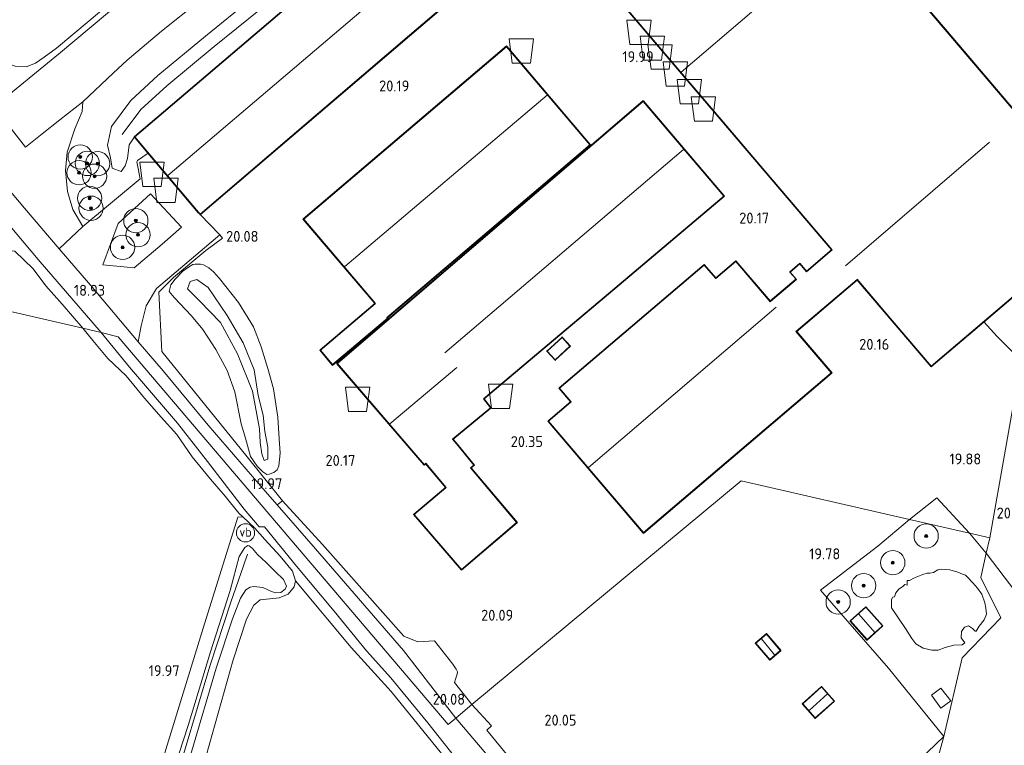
# Model space of a CAD drawing. Extents: x 196936 to 200438, y 361224 to 364196.
# Tile 35 of 256: x 197872 to 198034, y 362555 to 362675. Entities that reach past the tile are written whole.
import ezdxf
from ezdxf.enums import TextEntityAlignment as Align

# ---------------------------------------------------------------- set-up
doc = ezdxf.new("R2010")
doc.units = 0
for name, color, linetype, lineweight in [('B-ME-GR-BOOM-S', 90, 'Continuous', 25), ('B-ME-GR-BOUWLAND_AKKERBOUW-GV', 80, 'Continuous', 13), ('B-ME-GR-GRAS-GV', 60, 'Continuous', 13), ('B-ME-GW-OPHOGING_KRUIN-G', 90, 'Continuous', 18), ('B-ME-GW-TALUD_KRUIN-G', 90, 'Continuous', 18), ('B-ME-GW-TALUD_TEEN-G', 90, 'Continuous', 18), ('B-ME-IE-TERREINAFSCHEIDING_DOORGANG-G', 210, 'Continuous', 18), ('B-ME-IE-TERREINAFSCHEIDING_KUNSTMATIG_HEKWERK-G', 20, 'IE-TERREINAFSCHEIDING-KUNSTMATIG', 18), ('B-ME-KG-KADASTRAAL_DAKRAND-G', 170, 'Continuous', 18), ('B-ME-KG-KADASTRAAL_NOK-G', 10, 'Continuous', 18), ('B-ME-OG-BEBOUWING_BOERDERIJ-GV', 7, 'Continuous', 35), ('B-ME-OG-BEBOUWING_LOODS-GV', 7, 'Continuous', 35), ('B-ME-OG-BEBOUWING_LUIFEL-GV', 7, 'Continuous', 18), ('B-ME-OG-BEBOUWING_SCHUUR-GV', 7, 'Continuous', 35), ('B-ME-OG-HOOGTEPUNT-S', 7, 'Continuous', 25), ('B-ME-OG-TERREIN-GV', 7, 'Continuous', 18), ('B-ME-OG-TERREIN_ERF-GV', 7, 'Continuous', 18), ('B-ME-OG-WATER_POEL-GV', 7, 'Continuous', 18), ('B-ME-VH-VERHARDING_ASFALT-GV', 252, 'Continuous', 18), ('B-ME-VH-VERHARDING_BETON-GV', 252, 'Continuous', 18), ('B-ME-VH-VERHARDING_STRAATBAKSTEEN-GV', 252, 'Continuous', 18), ('B-ME-VW-VERKEERSTEKEN_DRAAGCONSTRUCTIE-S', 7, 'Continuous', 25)]:
    doc.layers.add(name, color=color, linetype=linetype, lineweight=lineweight)
doc.layers.add('B-ME-OG-BEBOUWING_SILO-S', color=7, linetype='Continuous')
doc.styles.add('NLCS-ISO', font='NLCS-ISO.ttf')
doc.styles.add('NLCS-ISO-ANNOTATIVE-T18', font='NLCS-ISO.ttf', dxfattribs={"height": 1.8})
doc.linetypes.add('IE-TERREINAFSCHEIDING-KUNSTMATIG', pattern='A,4,[82,NLCS.SHX,S=0.75,R=90,X=0,Y=0],4,-2', length=10)

# ---------------------------------------------------------------- blocks, each defined once
blk = doc.blocks.new('SAL-HOOGTELABEL-SO')
at = {"color": 0, "linetype": 'ByBlock', "lineweight": -2, "style": 'NLCS-ISO-ANNOTATIVE-T18'}
blk.add_attdef('HOOGTE', text='', height=1.8, dxfattribs=at).set_placement((2.79, 0), align=Align.RIGHT)
blk = doc.blocks.new('SGR-BOOM_01-SO')
at = {"linetype": 'ByBlock', "lineweight": 18}
h = blk.add_hatch(color=0, dxfattribs=at)
h.dxf.hatch_style = 1
edge = h.paths.add_edge_path()
edge.add_arc((0, 0), 0.25, 0, 360)
at = {"color": 0, "linetype": 'ByBlock', "lineweight": 18}
for radius in [2, 0.25]:
    blk.add_circle((0, 0), radius, dxfattribs=at)
blk = doc.blocks.new('SIE-WEG_PAAL_VERKEERSBORD-SO')
at = {"color": 0, "linetype": 'ByBlock', "lineweight": 18}
blk.add_circle((0, 0), 1.5, dxfattribs=at)
at = {"color": 0, "linetype": 'ByBlock', "lineweight": 18, "style": 'NLCS-ISO'}
blk.add_text('vb', height=1.5, dxfattribs=at).set_placement((0, 0.13), align=Align.MIDDLE_CENTER)
blk = doc.blocks.new('SOG-OPSLAG-SO')
at = {"color": 0, "linetype": 'ByBlock', "lineweight": 18}
blk.add_lwpolyline([(-1.5, -2), (1.5, -2), (2, 2), (-2, 2)], close=True, dxfattribs=at)

msp = doc.modelspace()

# ---------------------------------------------------------------- linework, layer by layer
at = {"layer": 'B-ME-GR-BOUWLAND_AKKERBOUW-GV'}
msp.add_polyline3d([(197901.481, 362678.062, 18.698), (197895.282, 362673.146, 18.566), (197889.666, 362668.331, 18.461), (197887.326, 362666.212, 18.41), (197882.338, 362661.489, 18.405), (197878.538, 362658.551, 18.419), (197875.651, 362656.198, 18.35), (197872.883, 362654.015, 18.335), (197867.649, 362660.644, 18.198), (197878.328, 362669.37, 18.122), (197889.105, 362678.428, 18.282)], dxfattribs=at)
msp.add_polyline3d([(197909.8814, 362500, 19.8451), (197886.3359, 362500, 19.777), (197890.398, 362514.58, 19.974), (197896.73, 362534.117, 19.758), (197901.665, 362550.207, 19.895), (197907.083, 362569.529, 20.006), (197909.305, 362576.276, 19.962), (197910.487, 362578.561, 19.927), (197911.524, 362579.425, 19.933), (197913.117, 362579.599, 19.969), (197914.696, 362579.778, 20.004), (197916.142, 362580.376, 20.035), (197917.177, 362581.605, 19.951), (197917.377, 362582.587, 19.869), (197926.557, 362571.564, 20.136), (197933.129, 362564.347, 20.022), (197942.136, 362553.252, 19.974), (197951.951, 362542.454, 19.974), (197956.436, 362536.977, 19.889), (197938.42, 362522.92, 19.779), (197916.878, 362505.398, 19.863)], close=True, dxfattribs=at)
at = {"layer": 'B-ME-GR-GRAS-GV'}
for points in [[(197922.863, 362683.025, 20.714), (197890.829, 362655.729, 20.566), (197889.984, 362654.397, 20.618), (197889.722, 362652.176, 20.618), (197889.316, 362650.97, 20.618), (197888.65, 362650.034, 20.618), (197887.164, 362650.553, 20.618), (197886.89, 362652.253, 20.618), (197886.425, 362654.342, 20.657), (197887.038, 362657.426, 20.579), (197890.23, 362661.717, 20.375), (197894.679, 362665.837, 20.336), (197902.531, 362672.333, 20.387), (197909.868, 362678.243, 20.342)], [(197856.963, 362675.657, 17.652), (197860.46, 362672.441, 17.69), (197863.138, 362670.71, 17.815), (197865.838, 362669.404, 17.811), (197867.204, 362668.572, 17.872), (197869.833, 362667.791, 17.876), (197871.213, 362667.345, 17.948), (197872.985, 362667.237, 18.013), (197874.546, 362667.883, 18.001), (197875.992, 362668.868, 18.051), (197877.977, 362670.313, 18.059), (197883.358, 362674.859, 18.07), (197889.57, 362680.108, 18.207)], [(197889.57, 362680.108, 18.207), (197883.358, 362674.859, 18.07), (197877.977, 362670.313, 18.059), (197875.992, 362668.868, 18.051), (197874.546, 362667.883, 18.001), (197872.985, 362667.237, 18.013), (197871.213, 362667.345, 17.948), (197869.833, 362667.791, 17.876), (197867.204, 362668.572, 17.872), (197865.838, 362669.404, 17.811), (197863.138, 362670.71, 17.815), (197860.46, 362672.441, 17.69), (197856.963, 362675.657, 17.652)], [(197889.105, 362678.428, 18.282), (197878.328, 362669.37, 18.122), (197867.649, 362660.644, 18.198), (197872.883, 362654.015, 18.335), (197875.651, 362656.198, 18.35), (197878.538, 362658.551, 18.419), (197882.338, 362661.489, 18.405), (197882.238, 362659.915, 18.473), (197880.997, 362657.016, 18.707), (197879.73, 362653.177, 18.99), (197879.495, 362650.197, 19.029), (197879.806, 362646.693, 19.052), (197880.687, 362643.763, 19.079), (197882.323, 362640.965, 18.794), (197878.423, 362637.293, 18.483), (197872.702, 362643.975, 18.388), (197861.742, 362657.011, 18.092), (197851.584, 362669.004, 18.088), (197849.1, 362671.97, 18.084), (197855.68, 362677.133, 17.588)], [(197909.868, 362678.243, 20.342), (197902.531, 362672.333, 20.387), (197894.679, 362665.837, 20.336), (197890.23, 362661.717, 20.375), (197887.038, 362657.426, 20.579), (197886.425, 362654.342, 20.657), (197886.89, 362652.253, 20.618), (197887.164, 362650.553, 20.618), (197888.65, 362650.034, 20.618), (197889.316, 362650.97, 20.618), (197889.722, 362652.176, 20.618), (197889.984, 362654.397, 20.618), (197890.829, 362655.729, 20.566), (197893.11, 362653.025, 20.177), (197891.329, 362651.809, 20.233), (197891.233, 362651.58, 20.235), (197891.758, 362648.821, 20.231), (197882.323, 362640.965, 18.794), (197880.687, 362643.763, 19.079), (197879.806, 362646.693, 19.052), (197879.495, 362650.197, 19.029), (197879.73, 362653.177, 18.99), (197880.997, 362657.016, 18.707), (197882.238, 362659.915, 18.473), (197882.338, 362661.489, 18.405), (197887.326, 362666.212, 18.41), (197889.666, 362668.331, 18.461), (197895.282, 362673.146, 18.566), (197901.481, 362678.062, 18.698)], [(197859.635, 362629.439, 18.177), (197882.33, 362624.19, 18.887), (197883.99, 362622.165, 18.904), (197886.455, 362619.174, 18.959), (197889.45, 362616.347, 19.135), (197892.49, 362612.649, 19.311), (197895.257, 362609.547, 19.391), (197897.797, 362606.702, 19.479), (197900.342, 362602.996, 19.651), (197903.352, 362599.345, 19.759), (197905.775, 362596.528, 19.862), (197908.034, 362593.708, 19.894), (197908.706, 362593.128, 19.893), (197907.857, 362593.066, 19.695), (197902.134, 362574.744, 19.839), (197895.997, 362554.778, 19.827), (197890.013, 362534.759, 19.845), (197882.749, 362509.876, 19.776), (197879.8381, 362500, 19.8184), (197819.0767, 362500, 18.1495)], [(197942.136, 362553.252, 19.974), (197933.129, 362564.347, 20.022), (197926.557, 362571.564, 20.136), (197917.377, 362582.587, 19.869), (197916.853, 362584.142, 19.923), (197914.846, 362586.615, 19.875), (197912.336, 362589.384, 19.906), (197910.688, 362591.247, 19.854), (197908.706, 362593.128, 19.893), (197908.034, 362593.708, 19.894), (197905.775, 362596.528, 19.862), (197903.352, 362599.345, 19.759), (197900.342, 362602.996, 19.651), (197897.797, 362606.702, 19.479), (197895.257, 362609.547, 19.391), (197892.49, 362612.649, 19.311), (197889.45, 362616.347, 19.135), (197886.455, 362619.174, 18.959), (197883.99, 362622.165, 18.904), (197882.33, 362624.19, 18.887), (197885.352, 362623.489, 18.97), (197890.003, 362617.797, 19.169), (197897.913, 362608.525, 19.442), (197902.877, 362602.213, 19.694), (197908.918, 362594.389, 19.853), (197911.368, 362591.488, 19.883), (197912.277, 362591.474, 19.879), (197917.536, 362585.001, 19.963), (197923.753, 362577.596, 19.998), (197929.067, 362571.054, 20.007), (197933.089, 362566.582, 19.989), (197939.181, 362559.193, 20.038), (197945.81, 362550.765, 20.078)], [(197895.997, 362554.778, 19.827), (197902.134, 362574.744, 19.839), (197907.857, 362593.066, 19.695), (197908.706, 362593.128, 19.893), (197910.688, 362591.247, 19.854), (197912.336, 362589.384, 19.906), (197914.846, 362586.615, 19.875), (197916.853, 362584.142, 19.923), (197917.377, 362582.587, 19.869), (197917.177, 362581.605, 19.951), (197916.142, 362580.376, 20.035), (197914.696, 362579.778, 20.004), (197913.117, 362579.599, 19.969), (197911.524, 362579.425, 19.933), (197910.487, 362578.561, 19.927), (197909.305, 362576.276, 19.962), (197907.083, 362569.529, 20.006), (197901.665, 362550.207, 19.895)], [(197895.274, 362545.2, 20.832), (197899.678, 362558.744, 20.919), (197903.367, 362570.846, 20.862), (197906.622, 362580.998, 20.892), (197908.065, 362586.571, 20.838), (197909.046, 362588.049, 20.779), (197909.521, 362588.367, 20.744), (197909.732, 362588.31, 20.731), (197910.277, 362587.902, 20.74), (197911.097, 362586.93, 20.731), (197912.557, 362585.57, 20.692), (197914.037, 362584.113, 20.565), (197915.409, 362582.794, 20.451), (197915.899, 362581.675, 20.385), (197915.683, 362581.17, 20.363), (197914.967, 362580.663, 20.372), (197914.144, 362580.574, 20.407), (197913.394, 362580.819, 20.512), (197912.003, 362581.454, 20.692), (197910.526, 362581.63, 20.727), (197909.923, 362581.546, 20.762), (197909.179, 362581.073, 20.801), (197908.299, 362579.712, 20.828), (197906.981, 362576.31, 20.885), (197904.285, 362568.177, 20.994), (197900.274, 362554.567, 20.832)], [(197900.274, 362554.567, 20.832), (197904.285, 362568.177, 20.994), (197906.981, 362576.31, 20.885), (197908.299, 362579.712, 20.828), (197909.179, 362581.073, 20.801), (197909.923, 362581.546, 20.762), (197910.526, 362581.63, 20.727), (197912.003, 362581.454, 20.692), (197913.394, 362580.819, 20.512), (197914.144, 362580.574, 20.407), (197914.967, 362580.663, 20.372), (197915.683, 362581.17, 20.363), (197915.899, 362581.675, 20.385), (197915.409, 362582.794, 20.451), (197914.037, 362584.113, 20.565), (197912.557, 362585.57, 20.692), (197911.097, 362586.93, 20.731), (197910.277, 362587.902, 20.74), (197909.732, 362588.31, 20.731), (197909.521, 362588.367, 20.744), (197909.046, 362588.049, 20.779), (197908.065, 362586.571, 20.838), (197906.622, 362580.998, 20.892), (197903.367, 362570.846, 20.862), (197899.678, 362558.744, 20.919), (197895.274, 362545.2, 20.832)]]:
    msp.add_polyline3d(points, dxfattribs=at)
for points in [[(197895.407, 362638.056, 19.673), (197890.773, 362634.15, 19.324), (197885.642, 362634.62, 19.032), (197888.13, 362641.44, 19.473), (197893.478, 362646.335, 20.188), (197898.563, 362640.831, 19.981)], [(197874.982, 362635.505, 18.483), (197885.352, 362623.489, 18.97), (197882.33, 362624.19, 18.887), (197878.927, 362628.157, 18.672), (197876.262, 362631.191, 18.569), (197874.13, 362633.981, 18.492), (197871.161, 362636.891, 18.408), (197867.56, 362637.313, 18.301), (197863.857, 362638.626, 18.224), (197864.305, 362640.408, 18.22), (197865.655, 362641.492, 18.174), (197867.024, 362641.884, 18.182), (197867.757, 362641.949, 18.213), (197869.47, 362642.063, 18.267)], [(197878.927, 362628.157, 18.672), (197882.33, 362624.19, 18.887), (197859.635, 362629.439, 18.177), (197860.257, 362631.528, 18.197), (197862.095, 362636.914, 18.244), (197863.107, 362638.827, 18.205), (197864.305, 362640.408, 18.22), (197863.857, 362638.626, 18.224), (197867.56, 362637.313, 18.301), (197871.161, 362636.891, 18.408), (197874.13, 362633.981, 18.492), (197876.262, 362631.191, 18.569)], [(197915.252, 362595.771, 19.757), (197914.346, 362595.092, 19.757), (197912.394, 362597.342, 19.974), (197902.976, 362608.227, 19.752), (197895.547, 362617.178, 19.364), (197891.479, 362621.969, 19.181), (197891.953, 362624.561, 19.046), (197892.794, 362627.851, 19.127), (197894.445, 362630.745, 19.229), (197904.914, 362639.556, 19.862), (197905.32, 362639.01, 19.958), (197902.601, 362637.017, 19.896), (197897.282, 362632.531, 19.636), (197894.857, 362630.114, 19.31), (197895.349, 362620.327, 19.292), (197909.418, 362603, 19.841)], [(198022.998, 362596.262, 19.922), (198028.395, 362590.412, 20.211), (198018.504, 362592.681, 19.932)], [(198031.172, 362587.144, 20.23), (198030.256, 362583.127, 19.84), (198033.538, 362576.465, 19.742), (198027.186, 362569.878, 19.644), (198024.181, 362556.924, 19.449), (198015.048, 362568.194, 19.431), (198003.849, 362581.007, 19.932), (198013.291, 362588.257, 19.892), (198018.504, 362592.681, 19.932), (198028.395, 362590.412, 20.211)], [(198041.045, 362574.518, 20.151), (198056.694, 362556.241, 20.19), (198058.394, 362557.648, 20.232), (198064.993, 362563.296, 20.449), (198066.162, 362562.079, 20.392), (198064.158, 362558.551, 20.207), (198063.899, 362558.096, 20.183), (198061.965, 362554.691, 20.005), (198057.777, 362547.402, 19.706), (198051.936, 362536.083, 19.642), (198044.792, 362522.834, 19.544), (198036.56, 362507.518, 19.561), (198031.9479, 362500, 19.5313), (198008.4889, 362500, 19.5451), (198024.181, 362556.924, 19.449), (198027.186, 362569.878, 19.644), (198033.538, 362576.465, 19.742), (198030.256, 362583.127, 19.84), (198031.172, 362587.144, 20.23), (198037.948, 362578.184, 20.143)], [(198022.465, 362583.927, 19.566), (198021.872, 362583.817, 19.566), (198021.435, 362583.832, 19.566), (198020.715, 362583.589, 19.566), (198019.331, 362583.055, 19.566), (198018.528, 362582.618, 19.566), (198018.11, 362582.605, 19.566), (198018.126, 362582.22, 19.566), (198018.157, 362581.87, 19.566), (198017.75, 362581.953, 19.566), (198017.465, 362581.668, 19.566), (198016.736, 362581.19, 19.566), (198016.242, 362580.572, 19.566), (198016.025, 362579.928, 19.566), (198015.747, 362579.902, 19.566), (198015.538, 362579.472, 19.566), (198015.526, 362578.145, 19.566), (198017.873, 362574.691, 19.566), (198018.92, 362573.052, 19.566), (198019.581, 362572.173, 19.566), (198020.785, 362571.479, 19.566), (198022.216, 362571.146, 19.566), (198023.25, 362571.137, 19.566), (198024.405, 362571.562, 19.566), (198025.844, 362571.947, 19.566), (198027.169, 362572.013, 19.566), (198027.621, 362572.34, 19.566), (198027.009, 362573.167, 19.566), (198027.07, 362574.229, 19.566), (198027.581, 362574.931, 19.566), (198028.227, 362575.129, 19.566), (198028.903, 362574.736, 19.566), (198029.33, 362574.289, 19.566), (198029.477, 362574.253, 19.566), (198030.006, 362575.074, 19.566), (198030.815, 362576.151, 19.566), (198031.177, 362577.05, 19.566), (198031.111, 362578.042, 19.566), (198030.92, 362578.953, 19.566), (198030.419, 362580.392, 19.566), (198029.703, 362581.376, 19.566), (198028.946, 362582.219, 19.566), (198028.084, 362583.176, 19.566), (198027.76, 362583.496, 19.566), (198027.263, 362583.674, 19.566), (198026.489, 362583.97, 19.566), (198025.139, 362584.354, 19.566), (198023.739, 362584.473, 19.566), (198023.191, 362584.398, 19.566)], [(198014.152, 362575.126, 19.749), (198011.339, 362578.277, 19.789), (198008.748, 362575.964, 19.789), (198011.561, 362572.813, 19.723)], [(198008.4889, 362500, 19.5451), (197997.0326, 362500, 19.6829), (197996.346, 362500.897, 19.685), (197992.891, 362505.234, 19.72), (197988.376, 362510.717, 19.765), (197983.475, 362516.81, 19.821), (197985.887, 362518.707, 19.694), (197995.478, 362528.207, 19.683), (198009.229, 362542.588, 19.656), (198024.181, 362556.924, 19.449)]]:
    msp.add_polyline3d(points, close=True, dxfattribs=at)
at = {"layer": 'B-ME-GW-OPHOGING_KRUIN-G'}
for points in [[(197888.843, 362656.083, 20.579), (197891.911, 362660.207, 20.375), (197896.162, 362664.143, 20.336), (197903.954, 362670.59, 20.387), (197911.334, 362676.535, 20.342), (197917.153, 362681.849, 20.45), (197919.703, 362682.748, 20.333), (197921.587, 362684.481, 20.33), (197923.86, 362686.786, 20.378), (197931.427, 362693.311, 20.684), (197938.717, 362699.692, 20.495), (197949.219, 362708.972, 20.387), (197956.638, 362715.215, 20.462), (197963.537, 362721.17, 20.408), (197971.987, 362727.785, 20.567), (197975.812, 362731.867, 20.86), (197978.556, 362735.469, 20.929)], [(197909.475, 362586.976, 20.808), (197908.81, 362585.043, 20.808), (197906.731, 362579.054, 20.853), (197903.235, 362568.506, 20.994), (197899.22, 362554.88, 20.832), (197894.143, 362537.926, 20.862), (197890.238, 362524.726, 20.841), (197885.642, 362509.346, 20.796), (197882.8507, 362500, 20.7424)]]:
    msp.add_polyline3d(points, dxfattribs=at)
at = {"layer": 'B-ME-GW-TALUD_KRUIN-G'}
for points in [[(197887.038, 362657.426, 20.579), (197890.23, 362661.717, 20.375), (197894.679, 362665.837, 20.336), (197902.531, 362672.333, 20.387), (197909.868, 362678.243, 20.342), (197915.974, 362683.819, 20.45), (197918.519, 362684.716, 20.333), (197920.023, 362686.1, 20.33), (197922.322, 362688.431, 20.378), (197929.951, 362695.01, 20.684), (197937.231, 362701.382, 20.495), (197947.75, 362710.676, 20.387)], [(197856.963, 362675.657, 17.652), (197860.46, 362672.441, 17.69), (197863.138, 362670.71, 17.815), (197865.838, 362669.404, 17.811), (197867.204, 362668.572, 17.872), (197869.833, 362667.791, 17.876), (197871.213, 362667.345, 17.948), (197872.985, 362667.237, 18.013), (197874.546, 362667.883, 18.001), (197875.992, 362668.868, 18.051), (197877.977, 362670.313, 18.059), (197883.358, 362674.859, 18.07), (197889.57, 362680.108, 18.207)], [(197889.984, 362654.397, 20.618), (197889.722, 362652.176, 20.618), (197889.316, 362650.97, 20.618), (197888.65, 362650.034, 20.618), (197887.164, 362650.553, 20.618), (197886.89, 362652.253, 20.618), (197886.425, 362654.342, 20.657), (197887.038, 362657.426, 20.579)], [(197890.829, 362655.729, 20.566), (197889.984, 362654.397, 20.618)], [(197911.465, 362607.609, 21.194), (197910.301, 362613.795, 21.221), (197907.803, 362619.977, 21.188), (197904.992, 362625.14, 21.221), (197901.556, 362628.72, 21.179), (197899.575, 362630.656, 21.17), (197900.02, 362631.879, 21.173), (197901.1, 362632.214, 21.173)], [(197901.1, 362632.214, 21.173), (197903.004, 362630.88, 21.173), (197906.091, 362626.286, 21.173), (197908.772, 362621.783, 21.098), (197910.56, 362617.359, 21.089), (197911.207, 362613.089, 21.047), (197912.017, 362609.839, 20.972), (197912.316, 362607.147, 20.897), (197912.821, 362604.611, 20.933), (197912.835, 362602.612, 21.005)], [(197912.835, 362602.612, 21.005), (197912.214, 362602.407, 21.005), (197911.839, 362603.495, 21.005), (197911.568, 362605.359, 21.071), (197911.465, 362607.609, 21.194)], [(197908.065, 362586.571, 20.838), (197909.046, 362588.049, 20.779), (197909.521, 362588.367, 20.744), (197909.732, 362588.31, 20.731), (197910.277, 362587.902, 20.74), (197911.097, 362586.93, 20.731), (197912.557, 362585.57, 20.692), (197914.037, 362584.113, 20.565), (197915.409, 362582.794, 20.451), (197915.899, 362581.675, 20.385), (197915.683, 362581.17, 20.363), (197914.967, 362580.663, 20.372), (197914.144, 362580.574, 20.407), (197913.394, 362580.819, 20.512), (197912.003, 362581.454, 20.692), (197910.526, 362581.63, 20.727), (197909.923, 362581.546, 20.762), (197909.179, 362581.073, 20.801), (197908.299, 362579.712, 20.828), (197906.981, 362576.31, 20.885)], [(197890.42, 362528.731, 20.832), (197895.274, 362545.2, 20.832), (197899.678, 362558.744, 20.919), (197903.367, 362570.846, 20.862), (197906.622, 362580.998, 20.892), (197908.065, 362586.571, 20.838)], [(197906.981, 362576.31, 20.885), (197904.285, 362568.177, 20.994), (197900.274, 362554.567, 20.832), (197895.197, 362537.612, 20.862), (197891.292, 362524.413, 20.841), (197886.696, 362509.031, 20.796), (197883.9987, 362500, 20.7442)]]:
    msp.add_polyline3d(points, dxfattribs=at)
at = {"layer": 'B-ME-GW-TALUD_TEEN-G'}
for points in [[(197882.323, 362640.965, 18.794), (197880.687, 362643.763, 19.079), (197879.806, 362646.693, 19.052), (197879.495, 362650.197, 19.029), (197879.73, 362653.177, 18.99), (197880.997, 362657.016, 18.707), (197882.238, 362659.915, 18.473), (197882.338, 362661.489, 18.405)], [(197893.11, 362653.025, 20.177), (197891.329, 362651.809, 20.233), (197891.233, 362651.58, 20.235), (197891.758, 362648.821, 20.231)], [(197891.758, 362648.821, 20.231), (197882.323, 362640.965, 18.794)], [(197907.857, 362593.066, 19.695), (197902.134, 362574.744, 19.839), (197895.997, 362554.778, 19.827), (197890.013, 362534.759, 19.845), (197882.749, 362509.876, 19.776), (197879.8381, 362500, 19.8184)], [(197907.857, 362593.066, 19.695), (197908.706, 362593.128, 19.893), (197910.688, 362591.247, 19.854), (197912.336, 362589.384, 19.906), (197914.846, 362586.615, 19.875), (197916.853, 362584.142, 19.923), (197917.377, 362582.587, 19.869)], [(197917.377, 362582.587, 19.869), (197917.177, 362581.605, 19.951), (197916.142, 362580.376, 20.035), (197914.696, 362579.778, 20.004), (197913.117, 362579.599, 19.969), (197911.524, 362579.425, 19.933), (197910.487, 362578.561, 19.927), (197909.305, 362576.276, 19.962), (197907.083, 362569.529, 20.006), (197901.665, 362550.207, 19.895), (197896.73, 362534.117, 19.758), (197890.398, 362514.58, 19.974), (197886.3359, 362500, 19.777)]]:
    msp.add_polyline3d(points, dxfattribs=at)
msp.add_polyline3d([(197912.675, 362600.114, 20.095), (197911.982, 362600.514, 20.08), (197911.061, 362601.442, 20.061), (197909.946, 362603.045, 20.011), (197909.13, 362606.074, 20.019), (197908.433, 362608.444, 19.988), (197907.396, 362613.69, 19.95), (197906.11, 362617.224, 19.881), (197904.249, 362620.658, 19.865), (197902.091, 362624.005, 19.823), (197900.254, 362626.213, 19.754), (197897.394, 362629.255, 19.724), (197896.565, 362630.239, 19.731), (197896.83, 362631.357, 19.77), (197897.563, 362632.285, 19.839), (197898.82, 362633.601, 19.892), (197899.76, 362634.243, 19.946), (197900.461, 362634.707, 19.961), (197900.869, 362634.767, 19.938), (197901.696, 362634.768, 19.98), (197902.208, 362634.607, 20.011), (197903.078, 362634.124, 20.042), (197903.866, 362633.465, 20.042), (197904.827, 362632.371, 20.007), (197907.985, 362628.431, 20.164), (197910.457, 362624.419, 20.16), (197911.722, 362621.127, 20.156), (197912.804, 362617.563, 20.111), (197913.736, 362614.192, 20.091), (197914.441, 362609.536, 20.072), (197914.659, 362605.981, 20.084), (197914.845, 362603.614, 20.118), (197914.618, 362601.502, 20.149), (197914.347, 362600.858, 20.122), (197913.813, 362600.434, 20.126), (197913.036, 362600.146, 20.111)], close=True, dxfattribs=at)
at = {"layer": 'B-ME-IE-TERREINAFSCHEIDING_DOORGANG-G'}
for points in [[(198032.962, 362622.825, 20.455), (198030.738, 362625.223, 20.413)], [(197921.825, 362588.532, 19.898), (197915.252, 362595.771, 19.757)], [(197940.267, 362572.666, 20.216), (197943.283, 362568.824, 20.132)]]:
    msp.add_polyline3d(points, dxfattribs=at)
at = {"layer": 'B-ME-IE-TERREINAFSCHEIDING_KUNSTMATIG_HEKWERK-G'}
for points in [[(197882.338, 362661.489, 18.405), (197878.538, 362658.551, 18.419), (197875.651, 362656.198, 18.35), (197872.883, 362654.015, 18.335), (197867.649, 362660.644, 18.198), (197878.328, 362669.37, 18.122), (197889.105, 362678.428, 18.282), (197902.617, 362690.038, 18.607), (197919.032, 362703.922, 18.999), (197935.112, 362718.104, 19.024), (197948.227, 362729.962, 18.919), (197961.073, 362741.966, 18.843), (197969.616, 362750.741, 18.695)], [(197882.338, 362661.489, 18.405), (197887.326, 362666.212, 18.41), (197889.666, 362668.331, 18.461), (197895.282, 362673.146, 18.566), (197901.481, 362678.062, 18.698), (197908.15, 362683.784, 18.888), (197913.704, 362688.414, 19.023)], [(197864.305, 362640.408, 18.22), (197863.857, 362638.626, 18.224), (197867.56, 362637.313, 18.301), (197871.161, 362636.891, 18.408), (197874.13, 362633.981, 18.492), (197876.262, 362631.191, 18.569), (197878.927, 362628.157, 18.672), (197882.33, 362624.19, 18.887)], [(197894.857, 362630.114, 19.31), (197897.282, 362632.531, 19.636), (197902.601, 362637.017, 19.896), (197905.32, 362639.01, 19.958), (197904.914, 362639.556, 19.862)], [(197915.252, 362595.771, 19.757), (197909.418, 362603, 19.841), (197895.349, 362620.327, 19.292), (197894.857, 362630.114, 19.31)], [(197882.33, 362624.19, 18.887), (197883.99, 362622.165, 18.904), (197886.455, 362619.174, 18.959), (197889.45, 362616.347, 19.135), (197892.49, 362612.649, 19.311), (197895.257, 362609.547, 19.391), (197897.797, 362606.702, 19.479), (197900.342, 362602.996, 19.651), (197903.352, 362599.345, 19.759), (197905.775, 362596.528, 19.862), (197908.034, 362593.708, 19.894), (197908.706, 362593.128, 19.893)], [(198036.911, 362618.87, 20.45), (198032.962, 362622.825, 20.455)], [(198028.395, 362590.412, 20.211), (198022.998, 362596.262, 19.922), (198018.504, 362592.681, 19.932)], [(198003.849, 362581.007, 19.932), (198013.291, 362588.257, 19.892), (198018.504, 362592.681, 19.932)], [(198028.395, 362590.412, 20.211), (198031.172, 362587.144, 20.23)], [(197921.825, 362588.532, 19.898), (197935.196, 362573.449, 19.94), (197937.507, 362572.504, 20.207), (197940.267, 362572.666, 20.216)], [(198037.948, 362578.184, 20.143), (198031.172, 362587.144, 20.23)], [(197983.475, 362516.81, 19.821), (197985.887, 362518.707, 19.694), (197995.478, 362528.207, 19.683), (198009.229, 362542.588, 19.656), (198024.181, 362556.924, 19.449), (198015.048, 362568.194, 19.431), (198003.849, 362581.007, 19.932)]]:
    msp.add_polyline3d(points, dxfattribs=at)
at = {"layer": 'B-ME-KG-KADASTRAAL_DAKRAND-G'}
for points in [[(197974.404, 362697.609, 22.618), (197970.669, 362701.93, 22.63), (197936.161, 362672.452, 22.578), (197901.654, 362642.975, 22.525), (197890.899, 362655.723, 22.442), (197911.789, 362673.524, 22.42), (197932.679, 362691.324, 22.398), (197953.569, 362709.125, 22.375), (197974.459, 362726.926, 22.353), (197985.318, 362714.218, 22.31), (197973.328, 362703.91, 22.328), (197976.928, 362699.753, 22.328)], [(197923.489, 362618.191, 23.237), (197921.479, 362620.55, 23.237), (197930.503, 362628.238, 23.237), (197930.541, 362628.27, 23.673), (197918.724, 362642.142, 22.406), (197952.104, 362670.577, 22.44), (197965.867, 362654.42, 23.199), (197932.435, 362625.941, 23.237), (197932.499, 362625.866, 23.237)], [(197944.706, 362584.458, 23.715), (197936.909, 362593.474, 23.681), (197942.205, 362597.948, 23.696), (197941.927, 362598.288, 23.29), (197938.833, 362601.933, 23.34), (197938.571, 362601.736, 24.396), (197924.275, 362618.397, 22.479), (197949.448, 362639.982, 22.476), (197974.622, 362661.567, 22.474), (197987.939, 362645.956, 22.583), (197968.138, 362629.247, 22.583), (197948.337, 362612.539, 22.583), (197949.476, 362611.088, 24.503), (197943.207, 362605.897, 24.485), (197943.923, 362605.092, 23.28), (197946.753, 362601.652, 23.279), (197946.239, 362601.235, 23.279), (197946.2, 362601.204, 23.798), (197953.795, 362592.169, 23.771)], [(197960.156, 362618.994, 23.018), (197958.842, 362620.423, 23.082), (197961.274, 362622.659, 23.082), (197962.588, 362621.23, 22.987)], [(198011.565, 362572.884, 21.511), (198008.819, 362575.96, 21.568), (198011.335, 362578.206, 21.568), (198014.081, 362575.13, 21.568)], [(197995.489, 362569.612, 21.438), (197993.213, 362572.278, 21.517), (197994.96, 362573.769, 21.517), (197997.235, 362571.103, 21.517)], [(198003.003, 362559.982, 21.383), (198000.932, 362562.304, 21.388), (198004.044, 362565.078, 21.388), (198006.114, 362562.756, 21.335)]]:
    msp.add_polyline3d(points, close=True, dxfattribs=at)
for points in [[(197997.885, 362704.511, 23.258), (198024.332, 362673.425, 23.235), (198050.78, 362642.34, 23.212)], [(198045.514, 362637.86, 23.177), (198022.1, 362617.939, 23.177), (198015.685, 362625.479, 23.85), (198009.921, 362632.254, 27.47), (198009.883, 362632.221, 24.521), (197999.819, 362623.659, 24.521), (198003.048, 362619.865, 22.467), (198005.631, 362616.828, 22.15), (197974.697, 362590.51, 22.189), (197959.071, 362608.877, 22.623), (197962.802, 362612.052, 22.615), (197960.886, 362614.304, 22.278), (197984.709, 362634.573, 22.406), (197986.593, 362632.359, 22.588), (197989.923, 362635.193, 22.599), (197995.568, 362628.558, 26.156), (197995.606, 362628.591, 23.692), (197999.898, 362632.242, 23.692), (197999.865, 362632.281, 22.847), (197998.875, 362633.445, 22.847), (198000.443, 362634.778, 22.871), (198001.508, 362633.526, 22.871), (198001.54, 362633.488, 23.704), (198005.736, 362637.058, 23.704), (198005.775, 362637.091, 27.249), (197998.373, 362645.79, 22.691), (197997.719, 362646.559, 22.684), (197988.733, 362657.121, 24.367), (197969.047, 362680.259, 22.235)]]:
    msp.add_polyline3d(points, dxfattribs=at)
at = {"layer": 'B-ME-KG-KADASTRAAL_NOK-G'}
for points in [[(197896.364, 362649.34, 25.067), (197917.213, 362667.105, 25.072), (197938.063, 362684.871, 25.078), (197958.912, 362702.636, 25.083), (197979.762, 362720.402, 25.088)], [(198004.061, 362686.202, 28.359), (197980.923, 362666.378, 28.3)], [(197925.472, 362634.351, 25.841), (197958.854, 362662.577, 25.841)], [(198031.72, 362654.821, 29.084), (198007.979, 362634.463, 29.03)], [(197941.982, 362620.157, 26.54), (197961.636, 362636.889, 26.555), (197981.291, 362653.622, 26.57)], [(197996.53, 362627.635, 26.821), (197965.646, 362601.226, 26.651)], [(197932.91, 362608.425, 28.253), (197943.924, 362617.735, 28.253)], [(198010.173, 362577.102, 22.092), (198012.784, 362574.039, 22.045)], [(197994.148, 362573.01, 22.634), (197996.302, 362570.372, 22.522)], [(198005.003, 362563.927, 22.091), (198001.994, 362561.188, 22.112)]]:
    msp.add_polyline3d(points, dxfattribs=at)
at = {"layer": 'B-ME-OG-BEBOUWING_BOERDERIJ-GV'}
msp.add_polyline3d([(197943.961, 362605.125, 20.387), (197946.823, 362601.645, 20.387), (197946.271, 362601.198, 20.387), (197953.865, 362592.163, 20.387), (197944.701, 362584.388, 20.387), (197936.838, 362593.48, 20.387), (197942.135, 362597.955, 20.387), (197941.888, 362598.256, 20.387), (197938.827, 362601.862, 20.387), (197938.566, 362601.666, 20.387), (197924.204, 362618.402, 20.387), (197949.416, 362640.02, 20.387), (197974.628, 362661.638, 20.387), (197988.01, 362645.95, 20.387), (197968.208, 362629.241, 20.387), (197948.406, 362612.532, 20.387), (197949.545, 362611.08, 20.387), (197943.279, 362605.892, 20.387)], close=True, dxfattribs=at)
at = {"layer": 'B-ME-OG-BEBOUWING_LOODS-GV'}
for points in [[(197973.399, 362703.905, 19.991), (197976.999, 362699.748, 19.991), (197974.399, 362697.539, 19.991), (197970.664, 362701.86, 19.991), (197936.156, 362672.382, 19.991), (197901.648, 362642.904, 19.991), (197901.379, 362643.223, 20.069), (197893.11, 362653.025, 20.177), (197890.829, 362655.729, 20.566), (197922.863, 362683.025, 20.714), (197954.897, 362710.322, 20.861), (197973.412, 362726.098, 20.86), (197974.467, 362726.997, 20.735), (197975.802, 362725.435, 19.706), (197985.388, 362714.213, 19.991)], [(197932.57, 362625.86, 20.181), (197923.483, 362618.12, 20.255), (197921.409, 362620.556, 20.181), (197930.471, 362628.276, 20.181), (197918.654, 362642.148, 20.181), (197952.11, 362670.647, 20.181), (197965.938, 362654.414, 20.361), (197932.506, 362625.936, 20.181)]]:
    msp.add_polyline3d(points, close=True, dxfattribs=at)
msp.add_polyline3d([(197997.891, 362704.581, 20.317), (198024.37, 362673.457, 20.317), (198050.85, 362642.334, 20.317), (198045.584, 362637.854, 20.317), (198030.738, 362625.223, 20.413), (198022.094, 362617.869, 20.317), (198009.915, 362632.183, 20.317), (197999.89, 362623.653, 20.317), (198005.701, 362616.823, 20.055), (197974.691, 362590.44, 20.289), (197959, 362608.883, 20.33), (197962.732, 362612.057, 20.317), (197960.815, 362614.31, 20.317), (197984.715, 362634.643, 20.317), (197986.598, 362632.43, 20.317), (197989.929, 362635.263, 20.317), (197995.573, 362628.629, 20.317), (197999.827, 362632.248, 20.317), (197998.805, 362633.45, 20.317), (198000.448, 362634.849, 20.317), (198001.546, 362633.559, 20.317), (198005.704, 362637.096, 20.317), (197987.34, 362658.68, 20.246), (197968.977, 362680.265, 20.176)], dxfattribs=at)
at = {"layer": 'B-ME-OG-BEBOUWING_LUIFEL-GV'}
msp.add_polyline3d([(198025.328, 362562.799, 21.023), (198023.702, 362561.586, 21.023), (198022.115, 362563.706, 21.023), (198023.693, 362564.889, 21.023)], close=True, dxfattribs=at)
at = {"layer": 'B-ME-OG-BEBOUWING_SCHUUR-GV'}
for points in [[(197962.659, 362621.227, 20.193), (197960.153, 362618.923, 20.193), (197958.771, 362620.426, 20.193), (197961.277, 362622.73, 20.193)], [(198014.152, 362575.126, 19.749), (198011.561, 362572.813, 19.723), (198008.748, 362575.964, 19.789), (198011.339, 362578.277, 19.789)], [(197997.306, 362571.098, 19.878), (197995.483, 362569.542, 19.878), (197993.143, 362572.284, 19.878), (197994.966, 362573.84, 19.878)], [(198006.185, 362562.752, 19.707), (198002.999, 362559.911, 19.707), (198000.862, 362562.308, 19.707), (198004.048, 362565.149, 19.707)]]:
    msp.add_polyline3d(points, close=True, dxfattribs=at)
at = {"layer": 'B-ME-OG-TERREIN-GV'}
msp.add_polyline3d([(197988.169, 362719.047, 20.032), (198052.298, 362703.499, 19.623), (198054.345, 362641.935, 20.273), (198038.619, 362628.546, 20.216), (198036.911, 362618.87, 20.45), (198032.962, 362622.825, 20.455), (198030.738, 362625.223, 20.413), (198045.584, 362637.854, 20.317), (198050.85, 362642.334, 20.317), (198024.37, 362673.457, 20.317), (197997.891, 362704.581, 20.317), (197992.33, 362699.85, 20.317), (197992.004, 362700.233, 20.317), (197983.021, 362692.59, 20.317), (197980.018, 362696.12, 20.317), (197976.999, 362699.748, 19.991), (197973.399, 362703.905, 19.991), (197985.388, 362714.213, 19.991), (197975.802, 362725.435, 19.706), (197980.716, 362731.779, 19.717)], close=True, dxfattribs=at)
at = {"layer": 'B-ME-OG-TERREIN_ERF-GV'}
for points in [[(197968.977, 362680.265, 20.176), (197987.34, 362658.68, 20.246), (198005.704, 362637.096, 20.317), (198001.546, 362633.559, 20.317), (198000.448, 362634.849, 20.317), (197998.805, 362633.45, 20.317), (197999.827, 362632.248, 20.317), (197995.573, 362628.629, 20.317), (197989.929, 362635.263, 20.317), (197986.598, 362632.43, 20.317), (197984.715, 362634.643, 20.317), (197960.815, 362614.31, 20.317), (197962.732, 362612.057, 20.317), (197959, 362608.883, 20.33), (197974.691, 362590.44, 20.289), (198005.701, 362616.823, 20.055), (197999.89, 362623.653, 20.317), (198009.915, 362632.183, 20.317), (198022.094, 362617.869, 20.317), (198030.738, 362625.223, 20.413), (198032.962, 362622.825, 20.455), (198036.911, 362618.87, 20.45), (198031.75, 362589.642, 20.114), (198028.395, 362590.412, 20.211), (198022.998, 362596.262, 19.922), (198018.504, 362592.681, 19.932), (197990.798, 362599.037, 19.994), (197946.446, 362562.165, 20.086), (197943.589, 362565.799, 20.091), (197943.714, 362566.364, 20.103), (197944.014, 362567.17, 20.124), (197944.062, 362567.57, 20.136), (197943.823, 362568.005, 20.108), (197943.283, 362568.824, 20.132), (197940.267, 362572.666, 20.216), (197937.507, 362572.504, 20.207), (197935.196, 362573.449, 19.94), (197921.825, 362588.532, 19.898), (197915.252, 362595.771, 19.757), (197909.418, 362603, 19.841), (197895.349, 362620.327, 19.292), (197894.857, 362630.114, 19.31), (197897.282, 362632.531, 19.636), (197902.601, 362637.017, 19.896), (197905.32, 362639.01, 19.958), (197904.914, 362639.556, 19.862), (197901.648, 362642.904, 19.991), (197936.156, 362672.382, 19.991), (197970.664, 362701.86, 19.991)], [(197952.611, 362553.421, 20.093), (197948.882, 362557.985, 20.106), (197949.683, 362558.681, 20.103), (197946.446, 362562.165, 20.086), (197990.798, 362599.037, 19.994), (198018.504, 362592.681, 19.932), (198013.291, 362588.257, 19.892), (198003.849, 362581.007, 19.932), (198015.048, 362568.194, 19.431), (198024.181, 362556.924, 19.449), (198009.229, 362542.588, 19.656)]]:
    msp.add_polyline3d(points, dxfattribs=at)
for points in [[(197918.654, 362642.148, 20.181), (197930.471, 362628.276, 20.181), (197921.409, 362620.556, 20.181), (197923.483, 362618.12, 20.255), (197932.57, 362625.86, 20.181), (197932.506, 362625.936, 20.181), (197965.938, 362654.414, 20.361), (197952.11, 362670.647, 20.181)], [(197924.204, 362618.402, 20.387), (197938.566, 362601.666, 20.387), (197938.827, 362601.862, 20.387), (197941.888, 362598.256, 20.387), (197942.135, 362597.955, 20.387), (197936.838, 362593.48, 20.387), (197944.701, 362584.388, 20.387), (197953.865, 362592.163, 20.387), (197946.271, 362601.198, 20.387), (197946.823, 362601.645, 20.387), (197943.961, 362605.125, 20.387), (197943.279, 362605.892, 20.387), (197949.545, 362611.08, 20.387), (197948.406, 362612.532, 20.387), (197968.208, 362629.241, 20.387), (197988.01, 362645.95, 20.387), (197974.628, 362661.638, 20.387), (197949.416, 362640.02, 20.387)], [(197914.618, 362601.502, 20.149), (197914.845, 362603.614, 20.118), (197914.659, 362605.981, 20.084), (197914.441, 362609.536, 20.072), (197913.736, 362614.192, 20.091), (197912.804, 362617.563, 20.111), (197911.722, 362621.127, 20.156), (197910.457, 362624.419, 20.16), (197907.985, 362628.431, 20.164), (197904.827, 362632.371, 20.007), (197903.866, 362633.465, 20.042), (197903.078, 362634.124, 20.042), (197902.208, 362634.607, 20.011), (197901.696, 362634.768, 19.98), (197900.869, 362634.767, 19.938), (197900.461, 362634.707, 19.961), (197899.76, 362634.243, 19.946), (197898.82, 362633.601, 19.892), (197897.563, 362632.285, 19.839), (197896.83, 362631.357, 19.77), (197896.565, 362630.239, 19.731), (197897.394, 362629.255, 19.724), (197900.254, 362626.213, 19.754), (197902.091, 362624.005, 19.823), (197904.249, 362620.658, 19.865), (197906.11, 362617.224, 19.881), (197907.396, 362613.69, 19.95), (197908.433, 362608.444, 19.988), (197909.13, 362606.074, 20.019), (197909.946, 362603.045, 20.011), (197911.061, 362601.442, 20.061), (197911.982, 362600.514, 20.08), (197912.675, 362600.114, 20.095), (197913.036, 362600.146, 20.111), (197913.813, 362600.434, 20.126), (197914.347, 362600.858, 20.122)], [(197904.827, 362632.371, 20.007), (197907.985, 362628.431, 20.164), (197910.457, 362624.419, 20.16), (197911.722, 362621.127, 20.156), (197912.804, 362617.563, 20.111), (197913.736, 362614.192, 20.091), (197914.441, 362609.536, 20.072), (197914.659, 362605.981, 20.084), (197914.845, 362603.614, 20.118), (197914.618, 362601.502, 20.149), (197914.347, 362600.858, 20.122), (197913.813, 362600.434, 20.126), (197913.036, 362600.146, 20.111), (197912.675, 362600.114, 20.095), (197911.982, 362600.514, 20.08), (197911.061, 362601.442, 20.061), (197909.946, 362603.045, 20.011), (197909.13, 362606.074, 20.019), (197908.433, 362608.444, 19.988), (197907.396, 362613.69, 19.95), (197906.11, 362617.224, 19.881), (197904.249, 362620.658, 19.865), (197902.091, 362624.005, 19.823), (197900.254, 362626.213, 19.754), (197897.394, 362629.255, 19.724), (197896.565, 362630.239, 19.731), (197896.83, 362631.357, 19.77), (197897.563, 362632.285, 19.839), (197898.82, 362633.601, 19.892), (197899.76, 362634.243, 19.946), (197900.461, 362634.707, 19.961), (197900.869, 362634.767, 19.938), (197901.696, 362634.768, 19.98), (197902.208, 362634.607, 20.011), (197903.078, 362634.124, 20.042), (197903.866, 362633.465, 20.042)], [(197912.835, 362602.612, 21.005), (197912.214, 362602.407, 21.005), (197911.839, 362603.495, 21.005), (197911.568, 362605.359, 21.071), (197911.465, 362607.609, 21.194), (197910.301, 362613.795, 21.221), (197907.803, 362619.977, 21.188), (197904.992, 362625.14, 21.221), (197901.556, 362628.72, 21.179), (197899.575, 362630.656, 21.17), (197900.02, 362631.879, 21.173), (197901.1, 362632.214, 21.173), (197903.004, 362630.88, 21.173), (197906.091, 362626.286, 21.173), (197908.772, 362621.783, 21.098), (197910.56, 362617.359, 21.089), (197911.207, 362613.089, 21.047), (197912.017, 362609.839, 20.972), (197912.316, 362607.147, 20.897), (197912.821, 362604.611, 20.933)], [(197911.839, 362603.495, 21.005), (197912.214, 362602.407, 21.005), (197912.835, 362602.612, 21.005), (197912.821, 362604.611, 20.933), (197912.316, 362607.147, 20.897), (197912.017, 362609.839, 20.972), (197911.207, 362613.089, 21.047), (197910.56, 362617.359, 21.089), (197908.772, 362621.783, 21.098), (197906.091, 362626.286, 21.173), (197903.004, 362630.88, 21.173), (197901.1, 362632.214, 21.173), (197900.02, 362631.879, 21.173), (197899.575, 362630.656, 21.17), (197901.556, 362628.72, 21.179), (197904.992, 362625.14, 21.221), (197907.803, 362619.977, 21.188), (197910.301, 362613.795, 21.221), (197911.465, 362607.609, 21.194), (197911.568, 362605.359, 21.071)], [(197958.771, 362620.426, 20.193), (197960.153, 362618.923, 20.193), (197962.659, 362621.227, 20.193), (197961.277, 362622.73, 20.193)], [(198039.226, 362597.564, 20.376), (198066.813, 362564.828, 20.376), (198064.993, 362563.296, 20.449), (198058.394, 362557.648, 20.232), (198056.694, 362556.241, 20.19), (198041.045, 362574.518, 20.151), (198037.948, 362578.184, 20.143), (198031.172, 362587.144, 20.23), (198031.75, 362589.642, 20.114), (198036.911, 362618.87, 20.45), (198040.283, 362615.38, 20.336), (198039.522, 362614.743, 20.376), (198047.865, 362604.843, 20.376)], [(198031.75, 362589.642, 20.114), (198031.172, 362587.144, 20.23), (198028.395, 362590.412, 20.211)], [(197993.143, 362572.284, 19.878), (197995.483, 362569.542, 19.878), (197997.306, 362571.098, 19.878), (197994.966, 362573.84, 19.878)], [(198000.862, 362562.308, 19.707), (198002.999, 362559.911, 19.707), (198006.185, 362562.752, 19.707), (198004.048, 362565.149, 19.707)]]:
    msp.add_polyline3d(points, close=True, dxfattribs=at)
at = {"layer": 'B-ME-OG-WATER_POEL-GV'}
msp.add_polyline3d([(198026.489, 362583.97, 19.566), (198027.263, 362583.674, 19.566), (198027.76, 362583.496, 19.566), (198028.084, 362583.176, 19.566), (198028.946, 362582.219, 19.566), (198029.703, 362581.376, 19.566), (198030.419, 362580.392, 19.566), (198030.92, 362578.953, 19.566), (198031.111, 362578.042, 19.566), (198031.177, 362577.05, 19.566), (198030.815, 362576.151, 19.566), (198030.006, 362575.074, 19.566), (198029.477, 362574.253, 19.566), (198029.33, 362574.289, 19.566), (198028.903, 362574.736, 19.566), (198028.227, 362575.129, 19.566), (198027.581, 362574.931, 19.566), (198027.07, 362574.229, 19.566), (198027.009, 362573.167, 19.566), (198027.621, 362572.34, 19.566), (198027.169, 362572.013, 19.566), (198025.844, 362571.947, 19.566), (198024.405, 362571.562, 19.566), (198023.25, 362571.137, 19.566), (198022.216, 362571.146, 19.566), (198020.785, 362571.479, 19.566), (198019.581, 362572.173, 19.566), (198018.92, 362573.052, 19.566), (198017.873, 362574.691, 19.566), (198015.526, 362578.145, 19.566), (198015.538, 362579.472, 19.566), (198015.747, 362579.902, 19.566), (198016.025, 362579.928, 19.566), (198016.242, 362580.572, 19.566), (198016.736, 362581.19, 19.566), (198017.465, 362581.668, 19.566), (198017.75, 362581.953, 19.566), (198018.157, 362581.87, 19.566), (198018.126, 362582.22, 19.566), (198018.11, 362582.605, 19.566), (198018.528, 362582.618, 19.566), (198019.331, 362583.055, 19.566), (198020.715, 362583.589, 19.566), (198021.435, 362583.832, 19.566), (198021.872, 362583.817, 19.566), (198022.465, 362583.927, 19.566), (198023.191, 362584.398, 19.566), (198023.739, 362584.473, 19.566), (198025.139, 362584.354, 19.566)], close=True, dxfattribs=at)
at = {"layer": 'B-ME-VH-VERHARDING_ASFALT-GV'}
msp.add_polyline3d([(197943.791, 362559.957, 20.079), (197942.502, 362558.886, 20.135), (197888.174, 362622.778, 19.043), (197885.352, 362623.489, 18.97), (197874.982, 362635.505, 18.483), (197869.47, 362642.063, 18.267), (197866.977, 362645.03, 18.169), (197861.818, 362651.058, 18.122), (197858.118, 362655.381, 18.089), (197846.108, 362669.621, 18.083), (197849.1, 362671.97, 18.084), (197851.584, 362669.004, 18.088), (197861.742, 362657.011, 18.092), (197872.702, 362643.975, 18.388), (197878.423, 362637.293, 18.483), (197883.576, 362631.276, 18.826), (197891.479, 362621.969, 19.181), (197895.547, 362617.178, 19.364), (197902.976, 362608.227, 19.752), (197912.394, 362597.342, 19.974), (197914.346, 362595.092, 19.757), (197920.66, 362587.816, 19.86), (197935.152, 362571.101, 20.033)], close=True, dxfattribs=at)
msp.add_polyline3d([(197945.81, 362550.765, 20.078), (197939.181, 362559.193, 20.038), (197933.089, 362566.582, 19.989), (197929.067, 362571.054, 20.007), (197923.753, 362577.596, 19.998), (197917.536, 362585.001, 19.963), (197912.277, 362591.474, 19.879), (197911.368, 362591.488, 19.883), (197908.918, 362594.389, 19.853), (197902.877, 362602.213, 19.694), (197897.913, 362608.525, 19.442), (197890.003, 362617.797, 19.169), (197885.352, 362623.489, 18.97), (197888.174, 362622.778, 19.043), (197942.502, 362558.886, 20.135), (197943.791, 362559.957, 20.079), (197956.224, 362545.294, 20.015)], dxfattribs=at)
at = {"layer": 'B-ME-VH-VERHARDING_BETON-GV'}
for points in [[(197893.11, 362653.025, 20.177), (197901.379, 362643.223, 20.069), (197901.648, 362642.904, 19.991), (197904.914, 362639.556, 19.862), (197894.445, 362630.745, 19.229), (197892.794, 362627.851, 19.127), (197891.953, 362624.561, 19.046), (197891.479, 362621.969, 19.181), (197883.576, 362631.276, 18.826), (197878.423, 362637.293, 18.483), (197882.323, 362640.965, 18.794), (197891.758, 362648.821, 20.231), (197891.233, 362651.58, 20.235), (197891.329, 362651.809, 20.233)], [(197885.642, 362634.62, 19.032), (197890.773, 362634.15, 19.324), (197895.407, 362638.056, 19.673), (197898.563, 362640.831, 19.981), (197893.478, 362646.335, 20.188), (197888.13, 362641.44, 19.473)]]:
    msp.add_polyline3d(points, close=True, dxfattribs=at)
at = {"layer": 'B-ME-VH-VERHARDING_STRAATBAKSTEEN-GV'}
for points in [[(197935.196, 362573.449, 19.94), (197937.507, 362572.504, 20.207), (197940.267, 362572.666, 20.216), (197943.283, 362568.824, 20.132), (197943.823, 362568.005, 20.108), (197944.062, 362567.57, 20.136), (197944.014, 362567.17, 20.124), (197943.714, 362566.364, 20.103), (197943.589, 362565.799, 20.091), (197946.446, 362562.165, 20.086), (197943.791, 362559.957, 20.079), (197935.152, 362571.101, 20.033), (197920.66, 362587.816, 19.86), (197914.346, 362595.092, 19.757), (197915.252, 362595.771, 19.757), (197921.825, 362588.532, 19.898)], [(197954.045, 362552.893, 20.075), (197954.803, 362552.738, 20.067), (197955.044, 362552.775, 20.065), (197960.464, 362545.949, 20.088), (197960.722, 362545.623, 20.061), (197960.615, 362544.416, 20.061), (197960.802, 362543.367, 20.048), (197961.83, 362541.147, 20.029), (197965.775, 362536.436, 20.017), (197966.644, 362536.243, 20.023), (197967.449, 362536.266, 20.018), (197970.015, 362533.315, 19.958), (197969.462, 362532.496, 19.935), (197968.747, 362530.626, 19.952), (197956.224, 362545.294, 20.015), (197943.791, 362559.957, 20.079), (197946.446, 362562.165, 20.086), (197949.683, 362558.681, 20.103), (197948.882, 362557.985, 20.106), (197952.611, 362553.421, 20.093), (197953.266, 362553.134, 20.083)]]:
    msp.add_polyline3d(points, close=True, dxfattribs=at)

# ---------------------------------------------------------------- block references
at = {"layer": 'B-ME-GR-BOOM-S'}
for p in [(197881.906, 362652.408, 19.393), (197883.075, 362651.34, 19.688), (197884.763, 362651.295, 20.031), (197881.722, 362649.805, 19.458), (197884.274, 362649.238, 19.934), (197883.45, 362645.602, 19.6), (197883.693, 362643.964, 19.477), (197891.068, 362641.915, 19.697), (197891.42, 362639.587, 19.644), (197888.88, 362637.513, 19.479), (198021.266, 362589.945, 19.923), (198015.766, 362585.555, 19.884), (198010.978, 362581.774, 19.856), (198006.767, 362579.081, 19.776)]:
    msp.add_blockref('SGR-BOOM_01-SO', p, dxfattribs=at)
at = {"layer": 'B-ME-OG-BEBOUWING_SILO-S'}
for p in [(197973.9555, 362672.9542, 20.327), (197954.5694, 362669.8575, 20.222), (197976.1591, 362670.3328, 20.327), (197977.4395, 362668.8924, 20.327), (197979.9382, 362666.0962, 20.327), (197982.2579, 362663.1503, 20.21), (197984.5781, 362660.2948, 20.239), (197893.7302, 362649.5333, 20.177), (197896.0234, 362646.9074, 20.177), (197927.593, 362612.465, 20.303), (197951.1456, 362612.9779, 20.387)]:
    msp.add_blockref('SOG-OPSLAG-SO', p, dxfattribs=at)
at = {"layer": 'B-ME-OG-HOOGTEPUNT-S'}
for p, values in [((197973.587, 362668.023, 19.994), {'HOOGTE': '19.99'}), ((197933.332, 362663.213, 20.192), {'HOOGTE': '20.19'}), ((197992.594, 362641.439, 20.168), {'HOOGTE': '20.17'}), ((197908.479, 362638.424, 20.081), {'HOOGTE': '20.08'}), ((197883.209, 362629.54, 18.932), {'HOOGTE': '18.93'}), ((198012.397, 362620.632, 20.156), {'HOOGTE': '20.16'}), ((197955.345, 362604.611, 20.353), {'HOOGTE': '20.35'}), ((197924.438, 362601.504, 20.174), {'HOOGTE': '20.17'}), ((198027.537, 362601.749, 19.878), {'HOOGTE': '19.88'}), ((197912.405, 362597.681, 19.971), {'HOOGTE': '19.97'}), ((198035.06, 362592.837, 20.188), {'HOOGTE': '20.19'}), ((198004.321, 362586.112, 19.782), {'HOOGTE': '19.78'}), ((197950.451, 362576.001, 20.087), {'HOOGTE': '20.09'}), ((197895.49, 362566.861, 19.965), {'HOOGTE': '19.97'}), ((197942.516, 362562.158, 20.077), {'HOOGTE': '20.08'}), ((197960.868, 362558.713, 20.046), {'HOOGTE': '20.05'})]:
    msp.add_blockref('SAL-HOOGTELABEL-SO', p, dxfattribs=at).add_auto_attribs(values)
at = {"layer": 'B-ME-VW-VERKEERSTEKEN_DRAAGCONSTRUCTIE-S'}
msp.add_blockref('SIE-WEG_PAAL_VERKEERSBORD-SO', (197909.136, 362590.474, 20.197), dxfattribs=at)

doc.saveas('drawing.dxf')
